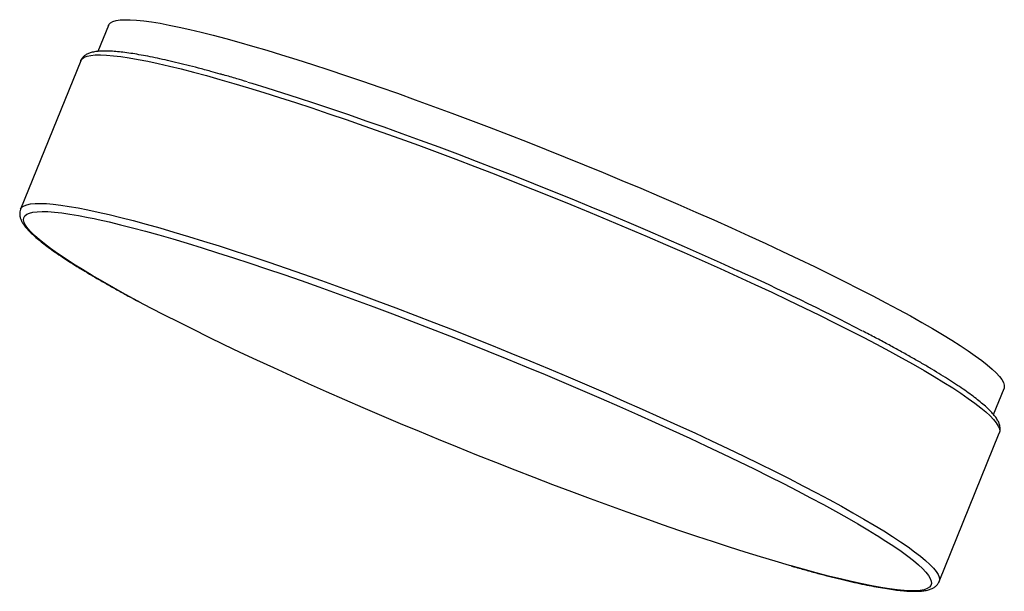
# Model space of a CAD drawing. Header units: millimetres. Extents: x -217 to 181, y -155 to 76.
import ezdxf

# ---------------------------------------------------------------- set-up
doc = ezdxf.new("R2010")
doc.units = ezdxf.units.MM

msp = doc.modelspace()

# ---------------------------------------------------------------- linework, layer by layer
at = {"color": 7, "linetype": 'Continuous', "lineweight": 25}
for p, q in [((-180.73, 73.23), (-184.98, 62.73)), ((-191.9, 58.97), (-216.18, -0.95)), ((176.47, -83.73), (180.73, -73.23)), ((154.55, -151.16), (178.83, -91.24))]:
    msp.add_line(p, q, dxfattribs=at)
at = {"color": 7, "linetype": 'Continuous', "lineweight": 25, "flags": 128}
for points in [[(-180.73, 73.23), (-180.53, 73.6), (-179.89, 74.25), (-178.93, 74.78), (-177.64, 75.16), (-176.03, 75.42), (-174.11, 75.53), (-171.87, 75.51), (-169.32, 75.36), (-166.47, 75.06), (-163.31, 74.64), (-159.87, 74.08), (-156.13, 73.38), (-152.11, 72.55), (-147.82, 71.6), (-143.26, 70.51), (-138.45, 69.29), (-133.38, 67.96), (-128.08, 66.49), (-122.54, 64.91), (-116.78, 63.22), (-110.81, 61.4), (-104.65, 59.48), (-98.29, 57.45), (-91.76, 55.32), (-85.06, 53.08), (-78.21, 50.76), (-71.21, 48.33), (-64.09, 45.83), (-56.86, 43.24), (-49.52, 40.57), (-42.09, 37.83), (-34.58, 35.02), (-27.02, 32.15), (-19.4, 29.22), (-11.75, 26.23), (-4.08, 23.2), (3.6, 20.13), (11.27, 17.02), (18.92, 13.89), (26.54, 10.72), (34.11, 7.54), (41.62, 4.34), (49.05, 1.14), (56.4, -2.07), (63.64, -5.27), (70.77, -8.47), (77.77, -11.64)], [(-124.5, 50.38), (-122.8, 49.87), (-116.76, 48.03), (-110.52, 46.08), (-104.1, 44.02), (-97.5, 41.85), (-90.74, 39.59), (-83.82, 37.24), (-76.77, 34.79), (-69.59, 32.26), (-62.3, 29.64), (-54.9, 26.95), (-47.42, 24.18), (-39.86, 21.35), (-32.24, 18.45), (-24.58, 15.5), (-16.88, 12.5), (-9.16, 9.44), (-1.44, 6.35), (6.28, 3.22), (13.98, 0.06), (21.64, -3.12), (29.25, -6.32), (36.8, -9.54), (44.28, -12.76), (51.67, -15.99), (58.95, -19.21), (66.12, -22.42), (73.16, -25.62)], [(-186.52, -4.73), (-184.85, -5.09), (-180.47, -6.08), (-175.82, -7.2), (-170.93, -8.45), (-165.78, -9.82), (-160.4, -11.32), (-154.78, -12.93), (-148.95, -14.66), (-142.91, -16.5), (-136.67, -18.46), (-130.25, -20.52), (-123.65, -22.68), (-116.88, -24.94), (-109.97, -27.3), (-102.92, -29.74), (-95.74, -32.28), (-88.44, -34.89), (-81.05, -37.59), (-73.57, -40.35), (-66.01, -43.18), (-58.39, -46.08), (-50.73, -49.03), (-43.03, -52.04), (-35.31, -55.09), (-27.59, -58.18), (-19.87, -61.31), (-12.17, -64.47), (-4.51, -67.66), (3.1, -70.86), (10.65, -74.07), (18.13, -77.3), (25.52, -80.52), (32.8, -83.75), (39.97, -86.96), (47.02, -90.16)], [(77.77, -11.64), (84.63, -14.8), (91.34, -17.93), (97.88, -21.03), (104.25, -24.09), (110.43, -27.11), (116.41, -30.08), (122.18, -32.99), (127.73, -35.84), (133.05, -38.63), (138.13, -41.35), (142.97, -44), (147.54, -46.57), (151.85, -49.05), (155.88, -51.44), (159.64, -53.74), (163.1, -55.95), (166.28, -58.05), (169.15, -60.05), (171.72, -61.94), (173.98, -63.72), (175.92, -65.39), (177.55, -66.93), (178.86, -68.36), (179.84, -69.66), (180.5, -70.84), (180.84, -71.89), (180.85, -72.81), (180.73, -73.23)], [(94.78, -144.81), (94.12, -144.62), (88.39, -142.94), (82.45, -141.16), (76.31, -139.26), (69.98, -137.25), (63.47, -135.14), (56.78, -132.93), (49.94, -130.62), (42.96, -128.22), (35.84, -125.73), (28.6, -123.15), (21.26, -120.5), (13.82, -117.77), (6.29, -114.97), (-1.29, -112.1), (-8.94, -109.18), (-16.62, -106.2), (-24.33, -103.17), (-32.05, -100.09), (-39.78, -96.98), (-47.49, -93.84), (-55.17, -90.67), (-62.81, -87.47), (-70.39, -84.26), (-77.9, -81.04), (-85.34, -77.81), (-92.68, -74.59), (-99.9, -71.37), (-107.01, -68.17), (-113.99, -64.98), (-120.82, -61.81), (-127.49, -58.68), (-133.99, -55.58), (-140.3, -52.52), (-146.43, -49.51), (-152.35, -46.55), (-158.06, -43.64), (-163.54, -40.8), (-168.39, -38.23)], [(47.02, -90.16), (53.92, -93.33), (60.67, -96.48), (67.26, -99.6), (73.67, -102.68), (79.89, -105.72), (85.91, -108.7), (91.73, -111.64), (97.32, -114.51), (102.69, -117.32), (107.82, -120.06), (112.7, -122.73), (117.32, -125.32), (121.68, -127.82), (125.76, -130.24), (129.28, -132.39)]]:
    msp.add_lwpolyline(points, dxfattribs=at)
at = {"color": 8, "linetype": 'Continuous', "lineweight": 25, "flags": 128}
for points in [[(-191.9, 58.97), (-191.86, 59.06), (-191.34, 59.78), (-190.49, 60.36), (-189.32, 60.81), (-187.83, 61.12), (-186.02, 61.3), (-183.89, 61.34), (-181.46, 61.25), (-178.72, 61.02), (-175.67, 60.65), (-172.33, 60.15), (-168.7, 59.52), (-164.78, 58.75), (-160.59, 57.85), (-156.12, 56.82), (-151.4, 55.67), (-146.42, 54.39), (-141.19, 52.98), (-135.73, 51.45), (-130.04, 49.81), (-124.13, 48.05), (-118.02, 46.17), (-111.71, 44.19), (-105.22, 42.1), (-98.56, 39.91), (-91.73, 37.62), (-84.75, 35.24), (-77.64, 32.76), (-70.4, 30.2), (-63.05, 27.56), (-55.6, 24.85), (-48.07, 22.06), (-40.46, 19.2), (-32.79, 16.28), (-25.08, 13.31), (-17.33, 10.28), (-9.57, 7.21), (-1.8, 4.09), (5.96, 0.94), (13.7, -2.24), (21.41, -5.44), (29.07, -8.66), (36.66, -11.9), (44.18, -15.14), (51.6, -18.39), (58.93, -21.63), (66.14, -24.86), (73.23, -28.08)], [(-216.18, -0.95), (-216.14, -0.86), (-215.62, -0.15), (-214.77, 0.44), (-213.6, 0.88), (-212.11, 1.2), (-210.3, 1.37), (-208.17, 1.42), (-205.74, 1.32), (-203, 1.09), (-199.95, 0.73), (-196.61, 0.23), (-192.98, -0.41), (-189.06, -1.18), (-184.87, -2.07), (-180.4, -3.1), (-175.68, -4.26), (-170.7, -5.54), (-165.47, -6.94), (-160.01, -8.47), (-154.32, -10.12), (-148.41, -11.88), (-142.3, -13.75), (-135.99, -15.73), (-129.5, -17.82), (-122.84, -20.01), (-116.01, -22.3), (-109.03, -24.69), (-101.92, -27.16), (-94.68, -29.72), (-87.33, -32.36), (-79.88, -35.08), (-72.35, -37.87), (-64.74, -40.72), (-57.07, -43.64), (-49.36, -46.62), (-41.61, -49.65), (-33.85, -52.72), (-26.08, -55.83), (-18.32, -58.98), (-10.58, -62.16), (-2.87, -65.37), (4.79, -68.59), (12.38, -71.82), (19.9, -75.07), (27.32, -78.31), (34.65, -81.55), (41.86, -84.78), (48.95, -88)], [(-168.39, -38.23), (-168.79, -38.02), (-173.79, -35.32), (-178.54, -32.69), (-183.03, -30.14), (-187.25, -27.68), (-191.2, -25.31), (-194.86, -23.03), (-198.23, -20.86), (-201.31, -18.78), (-204.08, -16.81), (-206.55, -14.95), (-208.71, -13.2), (-210.55, -11.57), (-212.07, -10.05), (-213.28, -8.66), (-214.16, -7.39), (-214.72, -6.25), (-214.95, -5.24), (-214.85, -4.36), (-214.43, -3.6), (-213.69, -2.98), (-212.62, -2.5), (-211.23, -2.15), (-209.52, -1.93), (-207.5, -1.86), (-205.16, -1.91), (-202.51, -2.11), (-199.57, -2.43), (-196.32, -2.9), (-192.78, -3.5), (-188.95, -4.23), (-186.52, -4.73)], [(73.23, -28.08), (80.17, -31.27), (86.96, -34.44), (93.59, -37.58), (100.04, -40.68), (106.31, -43.73), (112.38, -46.74), (118.24, -49.69), (123.88, -52.59), (129.29, -55.42), (134.46, -58.18), (139.39, -60.87), (144.05, -63.48), (148.46, -66), (152.59, -68.44), (156.45, -70.79), (160.02, -73.04), (163.29, -75.19), (166.27, -77.24), (168.95, -79.18), (171.31, -81.01), (173.37, -82.73), (175.11, -84.33), (176.53, -85.81), (177.63, -87.17), (178.4, -88.4), (178.86, -89.51), (178.98, -90.48), (178.83, -91.24)], [(48.95, -88), (55.89, -91.2), (62.68, -94.36), (69.31, -97.5), (75.76, -100.6), (82.03, -103.66), (88.1, -106.66), (93.96, -109.62), (99.6, -112.51), (105.01, -115.34), (110.18, -118.1), (115.11, -120.79), (119.77, -123.4), (124.18, -125.93), (128.31, -128.37), (132.17, -130.72), (135.74, -132.97), (139.01, -135.12), (141.99, -137.17), (144.67, -139.11), (147.03, -140.94), (149.09, -142.65), (150.83, -144.25), (152.25, -145.73), (153.35, -147.09), (154.12, -148.32), (154.58, -149.43), (154.7, -150.41), (154.55, -151.16)], [(129.28, -132.39), (129.56, -132.57), (133.08, -134.79), (136.31, -136.92), (139.23, -138.94), (141.85, -140.86), (144.17, -142.67), (146.17, -144.36), (147.85, -145.93), (149.21, -147.38), (150.26, -148.71), (150.98, -149.92), (151.37, -151), (151.44, -151.95), (151.18, -152.76), (150.6, -153.45), (149.69, -154), (148.46, -154.42), (146.91, -154.7), (145.05, -154.85), (142.87, -154.86), (140.37, -154.73), (137.58, -154.47), (134.48, -154.08), (131.08, -153.55), (127.4, -152.88), (123.43, -152.08), (119.19, -151.16), (114.68, -150.1), (109.91, -148.91), (104.88, -147.6), (99.62, -146.17), (94.78, -144.81)]]:
    msp.add_lwpolyline(points, dxfattribs=at)
at = {"color": 7, "linetype": 'Continuous', "lineweight": 25}
msp.add_arc((-388.77, -1043.87), 1118.13, 62.72361, 65.59834, dxfattribs=at)
for points, knots in [([(-135.56, 53.61), (-136.86, 53.97), (-139.89, 54.82), (-144.41, 56.03), (-149.14, 57.24), (-153.64, 58.34), (-157.91, 59.33), (-161.94, 60.2), (-165.74, 60.95), (-169.28, 61.58), (-172.58, 62.09), (-175.63, 62.48), (-178.43, 62.75), (-180.99, 62.88), (-183.3, 62.88), (-185.4, 62.73), (-187.21, 62.42), (-188.72, 61.95), (-189.94, 61.33), (-190.88, 60.56), (-191.56, 59.76), (-191.78, 59.18), (-191.86, 58.96)], [0, 0, 0, 0, 0.040398, 0.094206, 0.148046, 0.201924, 0.255851, 0.30984, 0.363909, 0.418082, 0.472396, 0.526901, 0.581674, 0.636831, 0.692553, 0.749117, 0.806883, 0.859354, 0.904004, 0.942887, 0.978775, 1, 1, 1, 1]), ([(-124.71, 50.46), (-126.12, 50.89), (-129.39, 51.86), (-133, 52.9), (-135.14, 53.49), (-135.56, 53.61)], [0, 0, 0, 0, 0.378207, 0.876057, 1, 1, 1, 1]), ([(-216.14, -0.96), (-216.22, -1.13), (-216.47, -1.66), (-216.56, -2.66), (-216.45, -3.84), (-216.07, -5.06), (-215.43, -6.35), (-214.45, -7.78), (-213.12, -9.33), (-211.47, -10.98), (-209.55, -12.7), (-207.36, -14.47), (-204.92, -16.33), (-202.21, -18.26), (-199.25, -20.27), (-196.03, -22.37), (-192.55, -24.55), (-188.83, -26.81), (-184.86, -29.14), (-180.65, -31.55), (-176.2, -34.04), (-172.19, -36.23), (-169.58, -37.62), (-168.62, -38.14)], [0, 0, 0, 0, 0.0162996, 0.0519246, 0.0882513, 0.1279363, 0.1735484, 0.2261312, 0.2826059, 0.3384591, 0.3930858, 0.4468304, 0.4999914, 0.5527621, 0.6052645, 0.6575772, 0.7097521, 0.7618248, 0.81382, 0.8657553, 0.9176438, 0.969495, 1, 1, 1, 1]), ([(178.79, -91.22), (178.86, -91.07), (179.11, -90.56), (179.2, -89.58), (179.1, -88.39), (178.74, -87.19), (178.1, -85.9), (177.14, -84.47), (175.83, -82.92), (174.19, -81.27), (172.27, -79.57), (170.1, -77.79), (167.67, -75.94), (164.97, -74.01), (162.02, -72), (158.81, -69.91), (155.34, -67.73), (151.63, -65.48), (147.67, -63.14), (143.47, -60.74), (139.03, -58.26), (134.37, -55.71), (129.47, -53.09), (125.96, -51.24), (124.03, -50.24), (123.87, -50.16)], [0, 0, 0, 0, 0.013418, 0.046542, 0.080252, 0.116986, 0.159147, 0.207817, 0.260279, 0.312267, 0.363106, 0.413111, 0.462565, 0.511651, 0.560483, 0.609136, 0.65766, 0.706087, 0.754442, 0.802741, 0.850995, 0.899215, 0.947406, 0.995575, 1, 1, 1, 1]), ([(95.01, -144.9), (95.58, -145.06), (97.94, -145.74), (101.89, -146.83), (106.86, -148.17), (111.59, -149.39), (116.1, -150.49), (120.38, -151.48), (124.42, -152.36), (128.23, -153.11), (131.78, -153.75), (135.09, -154.27), (138.15, -154.66), (140.96, -154.93), (143.53, -155.07), (145.86, -155.08), (147.96, -154.93), (149.79, -154.63), (151.31, -154.17), (152.53, -153.56), (153.49, -152.79), (154.19, -151.98), (154.42, -151.38), (154.51, -151.14)], [0, 0, 0, 0, 0.0163932, 0.0684525, 0.1205363, 0.1726502, 0.2248015, 0.2769995, 0.3292568, 0.3815905, 0.4340245, 0.4865923, 0.5393428, 0.5923487, 0.6457207, 0.6996307, 0.7543417, 0.8102027, 0.861278, 0.9048205, 0.9426445, 0.9774645, 1, 1, 1, 1])]:
    msp.add_open_spline(points, degree=3, knots=knots, dxfattribs=at)

doc.saveas('drawing.dxf')
